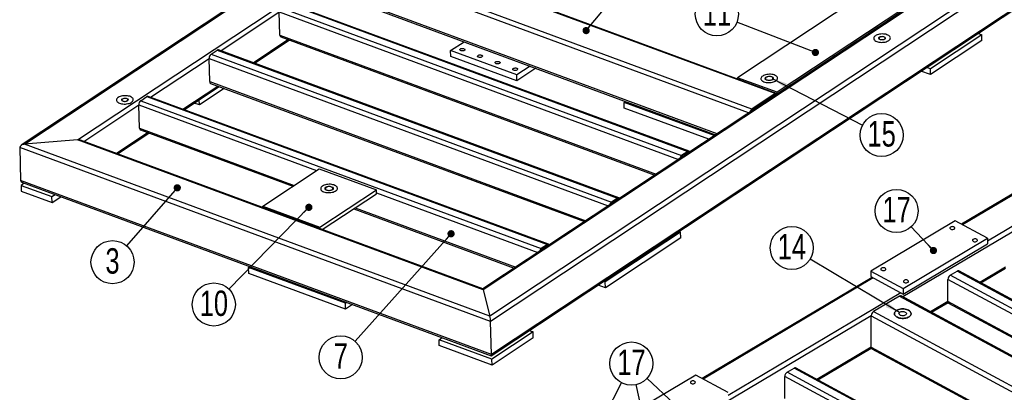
# Model space of a CAD drawing. Header units: millimetres. Extents: x 5 to 589, y 5 to 415.
# Tile 16 of 18: x 376 to 512, y 283 to 334. Entities that reach past the tile are written whole.
import ezdxf

# ---------------------------------------------------------------- set-up
doc = ezdxf.new("R2010")
doc.units = ezdxf.units.MM
doc.layers.add('NOTES', color=6, linetype='Continuous')
doc.layers.add('TRAIT-FINS', color=9, linetype='Continuous')
doc.layers.add('TRAIT-FORT', color=4, linetype='Continuous', lineweight=25)
doc.styles.add('SLDTEXTSTYLE0', font='TXT', dxfattribs={"width": 0.75})
doc.dimstyles.new('SLDDIMSTYLE7', dxfattribs={"dimtxt": 0.18, "dimasz": 1, "dimexe": 0, "dimexo": 0.0625, "dimgap": 0, "dimtad": 0, "dimtih": 1, "dimtoh": 1, "dimdec": 0, "dimrnd": 1e-09, "dimzin": 0, "dimdsep": 46, "dimtxsty": 'Standard', "dimblk1": 'DOT', "dimblk2": 'DOT', "dimsah": 1, "dimcen": 0.09, "dimadec": 0, "dimazin": 0, "dimtfac": 1, "dimtdec": 0, "dimtofl": 0, "dimtmove": 0, "dimatfit": 3, "dimldrblk": 'DOT', "dimfxl": 1, "dimfrac": 2, "dimtolj": 1, "dimtzin": 0, "dimarcsym": 0})
doc.dimstyles.new('SLDDIMSTYLE8', dxfattribs={"dimtxt": 0.18, "dimasz": 2, "dimexe": 0, "dimexo": 0.0625, "dimgap": 0, "dimtad": 0, "dimtih": 1, "dimtoh": 1, "dimdec": 0, "dimrnd": 1e-09, "dimzin": 0, "dimdsep": 46, "dimtxsty": 'Standard', "dimsah": 1, "dimcen": 0.09, "dimadec": 0, "dimazin": 0, "dimtfac": 2, "dimtdec": 0, "dimtofl": 0, "dimtmove": 0, "dimatfit": 3, "dimfxl": 1, "dimfrac": 2, "dimtolj": 1, "dimtzin": 0, "dimarcsym": 0})

# ---------------------------------------------------------------- blocks, each defined once
blk = doc.blocks.new('SW_NOTE_10')
at = {"layer": 'NOTES', "color": 0}
blk.add_circle((-1.95, -2.24), 2.97, dxfattribs=at)
at = {"layer": 'NOTES', "color": 0, "insert": (-1.95, -0.32), "char_height": 3.5, "attachment_point": 2, "style": 'SLDTEXTSTYLE0'}
blk.add_mtext('3', dxfattribs=at)
blk = doc.blocks.new('_DOT')
at = {"color": 0, "linetype": 'ByBlock', "lineweight": -2}
blk.add_line((-0.5, 0), (-1, 0), dxfattribs=at)
at = {"color": 0, "linetype": 'ByBlock', "const_width": 0.5}
blk.add_lwpolyline([(-0.25, 0, 1), (0.25, 0, 1)], format="xyb", close=True, dxfattribs=at)
blk = doc.blocks.new('SW_NOTE_12')
at = {"layer": 'NOTES', "color": 0}
blk.add_circle((-1.98, -2.22), 2.97, dxfattribs=at)
at = {"layer": 'NOTES', "color": 0, "insert": (-1.98, -0.29), "char_height": 3.5, "attachment_point": 2, "style": 'SLDTEXTSTYLE0'}
blk.add_mtext('7', dxfattribs=at)
blk = doc.blocks.new('SW_NOTE_13')
at = {"layer": 'NOTES', "color": 0}
blk.add_circle((-2.77, 1.07), 2.97, dxfattribs=at)
at = {"layer": 'NOTES', "color": 0, "insert": (-2.76, 3), "char_height": 3.5, "attachment_point": 2, "style": 'SLDTEXTSTYLE0'}
blk.add_mtext('11', dxfattribs=at)
blk = doc.blocks.new('SW_NOTE_14')
at = {"layer": 'NOTES', "color": 0}
blk.add_circle((-2.08, -2.12), 2.97, dxfattribs=at)
at = {"layer": 'NOTES', "color": 0, "insert": (-2.07, -0.2), "char_height": 3.5, "attachment_point": 2, "style": 'SLDTEXTSTYLE0'}
blk.add_mtext('10', dxfattribs=at)
blk = doc.blocks.new('SW_NOTE_17')
at = {"layer": 'NOTES', "color": 0}
blk.add_circle((2.64, -1.36), 2.97, dxfattribs=at)
at = {"layer": 'NOTES', "color": 0, "insert": (2.65, 0.56), "char_height": 3.5, "attachment_point": 2, "style": 'SLDTEXTSTYLE0'}
blk.add_mtext('15', dxfattribs=at)
blk = doc.blocks.new('SW_NOTE_28')
at = {"layer": 'NOTES', "color": 0}
blk.add_circle((-2.03, 2.17), 2.97, dxfattribs=at)
at = {"layer": 'NOTES', "color": 0, "insert": (-2.02, 4.1), "char_height": 3.5, "attachment_point": 2, "style": 'SLDTEXTSTYLE0'}
blk.add_mtext('17', dxfattribs=at)
blk = doc.blocks.new('SW_NOTE_29')
at = {"layer": 'NOTES', "color": 0}
blk.add_circle((-2.16, 2.04), 2.97, dxfattribs=at)
at = {"layer": 'NOTES', "color": 0, "insert": (-2.15, 3.96), "char_height": 3.5, "attachment_point": 2, "style": 'SLDTEXTSTYLE0'}
blk.add_mtext('17', dxfattribs=at)
blk = doc.blocks.new('SW_NOTE_37')
at = {"layer": 'NOTES', "color": 0}
blk.add_circle((-2.55, 1.53), 2.97, dxfattribs=at)
at = {"layer": 'NOTES', "color": 0, "insert": (-2.54, 3.45), "char_height": 3.5, "attachment_point": 2, "style": 'SLDTEXTSTYLE0'}
blk.add_mtext('14', dxfattribs=at)

msp = doc.modelspace()

# ---------------------------------------------------------------- linework, layer by layer
at = {"layer": 'TRAIT-FINS', "lineweight": 18, "flags": 128}
for points in [[(495.01, 331.54), (495.13, 331.47), (495.19, 331.38), (495.18, 331.29), (495.09, 331.2), (494.95, 331.13), (494.77, 331.1), (494.58, 331.1), (494.41, 331.14), (494.28, 331.21), (494.22, 331.3), (494.24, 331.4), (494.32, 331.48), (494.47, 331.55), (494.65, 331.58), (494.84, 331.58), (495.01, 331.54)], [(479.53, 326.04), (479.69, 325.96), (479.76, 325.85), (479.74, 325.73), (479.64, 325.62), (479.46, 325.54), (479.23, 325.49), (478.99, 325.5), (478.78, 325.55), (478.62, 325.63), (478.55, 325.75), (478.57, 325.87), (478.67, 325.97), (478.85, 326.06), (479.08, 326.1), (479.32, 326.09), (479.53, 326.04)], [(390.58, 323.04), (390.71, 322.97), (390.77, 322.88), (390.75, 322.79), (390.67, 322.7), (390.52, 322.64), (390.34, 322.6), (390.15, 322.61), (389.98, 322.65), (389.86, 322.72), (389.8, 322.8), (389.81, 322.9), (389.9, 322.99), (390.04, 323.05), (390.22, 323.09), (390.41, 323.08), (390.58, 323.04)], [(418.82, 310.88), (418.98, 310.8), (419.05, 310.68), (419.04, 310.56), (418.93, 310.46), (418.75, 310.38), (418.52, 310.33), (418.29, 310.34), (418.07, 310.39), (417.92, 310.47), (417.84, 310.58), (417.86, 310.7), (417.97, 310.81), (418.15, 310.89), (418.37, 310.94), (418.61, 310.93), (418.82, 310.88)]]:
    msp.add_lwpolyline(points, dxfattribs=at)
at = {"layer": 'TRAIT-FORT', "lineweight": 25}
for p, q in [((511.37, 406.17), (375.98, 316.58)), ((376.42, 316.73), (511.42, 406.06)), ((383.76, 317.33), (512.33, 402.41)), ((567.85, 381.62), (439.66, 296.8)), ((568.29, 381.76), (439.71, 296.68)), ((575.63, 382.37), (440.62, 293.04)), ((576.28, 382.02), (440.72, 292.31)), ((440.82, 287.59), (576.2, 377.18)), ((576.4, 377.49), (440.84, 287.78)), ((479.97, 323.7), (424.75, 344.07)), ((480.14, 323.73), (424.92, 344.11)), ((476.31, 321.05), (421.26, 341.36)), ((476.76, 321.57), (421.53, 341.95)), ((471.96, 318.17), (421.38, 336.83)), ((492.27, 337.47), (474.79, 325.9)), ((411.85, 335.54), (467.07, 315.17)), ((412.7, 336.1), (467.92, 315.73)), ((468.09, 315.76), (412.87, 336.14)), ((421.5, 336.59), (471.76, 318.04)), ((497.73, 335.45), (480.25, 323.89)), ((403.5, 329.61), (411.58, 334.95)), ((411.66, 331.76), (411.58, 334.95)), ((411.58, 334.95), (466.63, 314.64)), ((411.66, 331.76), (463.56, 312.61)), ((411.79, 331.51), (463.36, 312.48)), ((508.46, 331.81), (501.38, 327.12)), ((507.94, 332.01), (508.46, 331.81)), ((508.48, 331.01), (508.46, 331.81)), ((407.98, 327.96), (412.78, 331.14)), ((408.15, 327.9), (412.96, 331.08)), ((435.21, 329.63), (437.06, 330.85)), ((508.48, 331.01), (501.4, 326.32)), ((402.17, 329.13), (403.02, 329.7)), ((402.17, 329.13), (457.39, 308.76)), ((403.02, 329.7), (458.24, 309.32)), ((458.41, 309.35), (403.19, 329.73)), ((435.23, 328.83), (435.21, 329.63)), ((444.32, 326.27), (435.21, 329.63)), ((444.34, 325.47), (435.23, 328.83)), ((393.82, 323.21), (401.89, 328.55)), ((401.98, 325.35), (401.89, 328.55)), ((401.89, 328.55), (456.94, 308.23)), ((446.16, 327.49), (444.32, 326.27)), ((501.38, 327.12), (500.85, 327.32)), ((444.34, 325.47), (444.32, 326.27)), ((446.95, 327.2), (444.34, 325.47)), ((501.4, 326.32), (500.08, 326.81)), ((501.4, 326.32), (501.38, 327.12)), ((398.29, 321.56), (403.1, 324.74)), ((398.47, 321.49), (403.27, 324.67)), ((401.98, 325.35), (453.87, 306.2)), ((402.1, 325.1), (453.68, 306.07)), ((474.8, 325.7), (474.79, 325.9)), ((480.25, 323.89), (474.79, 325.9)), ((392.48, 322.73), (393.33, 323.29)), ((393.33, 323.29), (448.56, 302.91)), ((448.73, 302.95), (393.5, 323.32)), ((403.98, 324.41), (400.56, 322.15)), ((479.97, 323.7), (476.76, 321.57)), ((479.97, 323.5), (476.76, 321.37)), ((479.95, 323.46), (479.92, 323.47)), ((480.26, 323.66), (480.25, 323.89)), ((384.61, 317.11), (392.21, 322.14)), ((392.29, 318.94), (392.21, 322.14)), ((392.21, 322.14), (416.7, 313.1)), ((392.48, 322.73), (447.71, 302.35)), ((400.56, 322.15), (399.85, 322.41)), ((400.56, 322.15), (400.54, 322.86)), ((459.14, 322.5), (459.33, 322.63)), ((471.57, 317.92), (459.14, 322.5)), ((459.16, 321.71), (459.14, 322.5)), ((470.81, 317.41), (459.16, 321.71)), ((389.08, 315.46), (393.42, 318.33)), ((389.26, 315.4), (393.59, 318.26)), ((392.29, 318.94), (413.62, 311.07)), ((392.42, 318.7), (413.43, 310.94)), ((383.76, 317.33), (376.42, 316.73)), ((440.62, 293.04), (376.42, 316.73)), ((439.71, 296.68), (383.76, 317.33)), ((439.66, 296.8), (384.14, 317.28)), ((375.78, 316.27), (375.9, 311.74)), ((440.72, 292.31), (375.78, 316.27)), ((467.92, 315.73), (467.07, 315.17)), ((467.93, 315.53), (467.08, 314.97)), ((467.88, 315.5), (467.9, 315.49)), ((409.29, 308.2), (417.08, 313.36)), ((417.08, 313.36), (424.97, 310.45)), ((440.84, 287.78), (375.9, 311.74)), ((376.41, 311.36), (375.98, 311.07)), ((375.98, 311.07), (380.23, 309.51)), ((375.98, 311.07), (376, 310.28)), ((376.17, 311.44), (440.81, 287.59)), ((516.48, 312.13), (505.66, 305.71)), ((516.62, 312.05), (505.8, 305.63)), ((376, 310.28), (380.25, 308.71)), ((380.23, 309.51), (380.65, 309.79)), ((417.18, 305.29), (424.97, 310.45)), ((417.51, 304.97), (424.98, 309.92)), ((424.98, 309.92), (424.97, 310.45)), ((424.98, 310.05), (447.26, 301.83)), ((521.08, 309.65), (497.6, 295.7)), ((520.41, 310.01), (509.26, 303.39)), ((380.25, 308.71), (380.23, 309.51)), ((380.25, 308.71), (381.44, 309.5)), ((458.24, 309.32), (457.39, 308.76)), ((458.25, 309.12), (457.4, 308.56)), ((458.2, 309.09), (458.22, 309.08)), ((409.29, 308.2), (417.18, 305.29)), ((409.29, 308), (409.29, 308.2)), ((421.85, 307.84), (443.99, 299.67)), ((422.04, 307.97), (444.19, 299.79)), ((504.8, 306.17), (493.15, 299.26)), ((509.26, 303.77), (504.8, 306.17)), ((417.18, 305.09), (417.18, 305.29)), ((466.92, 304.64), (456.53, 297.76)), ((466.7, 304.72), (466.92, 304.64)), ((466.94, 303.84), (466.92, 304.64)), ((448.56, 302.91), (447.71, 302.35)), ((466.94, 303.84), (456.55, 296.96)), ((497.61, 296.09), (509.26, 303.01)), ((497.62, 296.85), (509.26, 303.77)), ((509.26, 303.77), (509.26, 303.01)), ((448.56, 302.71), (447.71, 302.15)), ((448.51, 302.68), (448.54, 302.67)), ((407.35, 299.74), (407.54, 299.87)), ((420.7, 294.82), (407.35, 299.74)), ((407.37, 298.94), (407.35, 299.74)), ((420.72, 294.02), (407.37, 298.94)), ((493.15, 299.26), (493.15, 298.5)), ((493.15, 299.26), (497.62, 296.85)), ((504.12, 298.69), (505.07, 299.25)), ((554.94, 272.36), (505.07, 299.25)), ((555.07, 272.44), (505.29, 299.28)), ((511.73, 299.79), (508.21, 297.7)), ((508.35, 297.63), (511.76, 299.65)), ((456.53, 297.76), (456.31, 297.84)), ((456.55, 296.96), (456.53, 297.76)), ((493.34, 298.39), (469.88, 284.46)), ((493.48, 298.32), (470.02, 284.38)), ((493.15, 298.5), (497.61, 296.09)), ((503.79, 295.07), (503.8, 298.12)), ((553.33, 271.41), (503.8, 298.12)), ((553.99, 271.8), (504.12, 298.69)), ((439.71, 296.68), (440.62, 293.04)), ((456.55, 296.96), (455.54, 297.33)), ((497.28, 296.27), (473.48, 282.14)), ((497.62, 296.85), (497.61, 296.09)), ((420.89, 294.94), (420.7, 294.82)), ((420.72, 294.02), (420.7, 294.82)), ((497.14, 295.81), (493.54, 293.67)), ((497.14, 295.81), (547.93, 268.42)), ((548.14, 268.45), (497.35, 295.83)), ((503.79, 295.07), (501.4, 293.65)), ((501.54, 293.58), (503.82, 294.93)), ((550.64, 269.81), (503.79, 295.07)), ((503.89, 294.86), (550.5, 269.72)), ((421.68, 294.65), (420.72, 294.02)), ((493.54, 293.67), (544.33, 266.28)), ((440.84, 287.78), (440.72, 292.31)), ((493.22, 293.1), (451.35, 268.24)), ((493.2, 288.79), (493.22, 293.1)), ((493.22, 293.1), (543.87, 265.79)), ((446.58, 290.87), (440.91, 287.12)), ((446.06, 291.06), (446.58, 290.87)), ((446.6, 290.07), (446.58, 290.87)), ((433.63, 289.8), (434.06, 290.09)), ((440.91, 287.12), (433.63, 289.8)), ((433.65, 289), (433.63, 289.8)), ((446.6, 290.07), (440.94, 286.32)), ((440.94, 286.32), (433.65, 289)), ((493.2, 288.79), (485.72, 284.34)), ((485.86, 284.27), (493.23, 288.65)), ((493.2, 288.79), (540.05, 263.52)), ((493.3, 288.57), (539.91, 263.44)), ((440.94, 286.32), (440.91, 287.12)), ((481.62, 285.33), (482.58, 285.9)), ((531.49, 258.44), (481.62, 285.33)), ((532.44, 259.01), (482.58, 285.9)), ((532.57, 259.08), (482.79, 285.92)), ((469.01, 284.93), (457.37, 278.01)), ((473.48, 282.52), (469.01, 284.93)), ((481.29, 281.72), (481.3, 284.76)), ((530.84, 258.05), (481.3, 284.76))]:
    msp.add_line(p, q, dxfattribs=at)
at = {"layer": 'TRAIT-FORT', "lineweight": 25, "flags": 128}
for points in [[(493.8, 331.68), (493.7, 331.6), (493.63, 331.52), (493.58, 331.43), (493.56, 331.35), (493.56, 331.26), (493.59, 331.17), (493.65, 331.09), (493.73, 331.01), (493.84, 330.94), (493.97, 330.89), (494.11, 330.84), (494.27, 330.8), (494.43, 330.78), (494.61, 330.76), (494.79, 330.77), (494.96, 330.78), (495.13, 330.81), (495.29, 330.85), (495.43, 330.91), (495.56, 330.97), (495.67, 331.04), (495.76, 331.12), (495.82, 331.2), (495.85, 331.29), (495.86, 331.38), (495.84, 331.47), (495.8, 331.55), (495.73, 331.63), (495.63, 331.7), (495.52, 331.77), (495.38, 331.82), (495.23, 331.87), (495.07, 331.9), (494.9, 331.91), (494.72, 331.92), (494.54, 331.91), (494.37, 331.89), (494.21, 331.85), (494.05, 331.8), (493.92, 331.74), (493.8, 331.68)], [(493.8, 331.68), (493.7, 331.6), (493.63, 331.52), (493.58, 331.43), (493.56, 331.35), (493.56, 331.26), (493.59, 331.17), (493.65, 331.09), (493.73, 331.01), (493.84, 330.94), (493.97, 330.89), (494.11, 330.84), (494.27, 330.8), (494.43, 330.78), (494.61, 330.76), (494.79, 330.77), (494.96, 330.78), (495.13, 330.81), (495.29, 330.85), (495.43, 330.91), (495.56, 330.97), (495.67, 331.04), (495.76, 331.12), (495.82, 331.2), (495.85, 331.29), (495.86, 331.38), (495.84, 331.47), (495.8, 331.55), (495.73, 331.63), (495.63, 331.7), (495.52, 331.77), (495.38, 331.82), (495.23, 331.87), (495.07, 331.9), (494.9, 331.91), (494.72, 331.92), (494.54, 331.91), (494.37, 331.89), (494.21, 331.85), (494.05, 331.8), (493.92, 331.74), (493.8, 331.68)], [(494.38, 331.46), (494.33, 331.41), (494.3, 331.36), (494.3, 331.31), (494.33, 331.26), (494.38, 331.21), (494.46, 331.17), (494.55, 331.15), (494.65, 331.14), (494.76, 331.14), (494.86, 331.15), (494.96, 331.18), (495.03, 331.22), (495.09, 331.27), (495.12, 331.32), (495.12, 331.37), (495.09, 331.43), (495.04, 331.47), (494.96, 331.51), (494.87, 331.53), (494.77, 331.55), (494.66, 331.54), (494.55, 331.53), (494.46, 331.5), (494.38, 331.46)], [(437.1, 329.66), (437.03, 329.62), (436.95, 329.6), (436.85, 329.59), (436.75, 329.59), (436.66, 329.61), (436.58, 329.64), (436.52, 329.67), (436.49, 329.72), (436.49, 329.77), (436.51, 329.82), (436.56, 329.86), (436.63, 329.9), (436.72, 329.92), (436.81, 329.93), (436.91, 329.93), (437, 329.91), (437.08, 329.89), (437.14, 329.85), (437.17, 329.8), (437.18, 329.75), (437.15, 329.7), (437.1, 329.66)], [(439.53, 328.76), (439.46, 328.73), (439.37, 328.7), (439.28, 328.69), (439.18, 328.7), (439.09, 328.71), (439.01, 328.74), (438.95, 328.78), (438.92, 328.83), (438.91, 328.87), (438.94, 328.92), (438.99, 328.97), (439.06, 329), (439.14, 329.03), (439.24, 329.04), (439.34, 329.04), (439.43, 329.02), (439.51, 328.99), (439.57, 328.95), (439.6, 328.91), (439.6, 328.86), (439.58, 328.81), (439.53, 328.76)], [(441.96, 327.87), (441.89, 327.83), (441.8, 327.81), (441.7, 327.8), (441.61, 327.8), (441.51, 327.82), (441.44, 327.84), (441.38, 327.88), (441.35, 327.93), (441.34, 327.98), (441.36, 328.03), (441.41, 328.07), (441.48, 328.11), (441.57, 328.13), (441.67, 328.14), (441.77, 328.14), (441.86, 328.12), (441.94, 328.09), (441.99, 328.06), (442.03, 328.01), (442.03, 327.96), (442.01, 327.91), (441.96, 327.87)], [(444.39, 326.97), (444.32, 326.94), (444.23, 326.91), (444.13, 326.9), (444.03, 326.9), (443.94, 326.92), (443.86, 326.95), (443.81, 326.99), (443.77, 327.03), (443.77, 327.08), (443.79, 327.13), (443.84, 327.17), (443.91, 327.21), (444, 327.23), (444.1, 327.25), (444.19, 327.24), (444.29, 327.23), (444.36, 327.2), (444.42, 327.16), (444.45, 327.11), (444.46, 327.07), (444.44, 327.02), (444.39, 326.97)], [(478.25, 326.13), (478.15, 326.06), (478.07, 325.97), (478.03, 325.89), (478, 325.8), (478.01, 325.71), (478.04, 325.63), (478.1, 325.54), (478.18, 325.47), (478.29, 325.4), (478.41, 325.34), (478.56, 325.29), (478.71, 325.25), (478.88, 325.23), (479.06, 325.22), (479.23, 325.22), (479.41, 325.24), (479.58, 325.27), (479.73, 325.31), (479.88, 325.36), (480.01, 325.43), (480.12, 325.5), (480.2, 325.58), (480.26, 325.66), (480.3, 325.75), (480.31, 325.84), (480.29, 325.92), (480.24, 326.01), (480.17, 326.09), (480.08, 326.16), (479.96, 326.22), (479.83, 326.28), (479.68, 326.32), (479.51, 326.35), (479.34, 326.37), (479.17, 326.37), (478.99, 326.36), (478.82, 326.34), (478.65, 326.3), (478.5, 326.26), (478.36, 326.2), (478.25, 326.13)], [(478.25, 326.13), (478.15, 326.06), (478.07, 325.97), (478.03, 325.89), (478, 325.8), (478.01, 325.71), (478.04, 325.63), (478.1, 325.54), (478.18, 325.47), (478.29, 325.4), (478.41, 325.34), (478.56, 325.29), (478.71, 325.25), (478.88, 325.23), (479.06, 325.22), (479.23, 325.22), (479.41, 325.24), (479.58, 325.27), (479.73, 325.31), (479.88, 325.36), (480.01, 325.43), (480.12, 325.5), (480.2, 325.58), (480.26, 325.66), (480.3, 325.75), (480.31, 325.84), (480.29, 325.92), (480.24, 326.01), (480.17, 326.09), (480.08, 326.16), (479.96, 326.22), (479.83, 326.28), (479.68, 326.32), (479.51, 326.35), (479.34, 326.37), (479.17, 326.37), (478.99, 326.36), (478.82, 326.34), (478.65, 326.3), (478.5, 326.26), (478.36, 326.2), (478.25, 326.13)], [(478.75, 325.95), (478.68, 325.89), (478.65, 325.84), (478.64, 325.78), (478.66, 325.72), (478.7, 325.66), (478.77, 325.61), (478.86, 325.58), (478.97, 325.55), (479.08, 325.54), (479.2, 325.54), (479.32, 325.55), (479.43, 325.58), (479.52, 325.62), (479.6, 325.67), (479.65, 325.73), (479.67, 325.79), (479.67, 325.85), (479.64, 325.9), (479.58, 325.95), (479.5, 326), (479.4, 326.03), (479.29, 326.05), (479.17, 326.06), (479.05, 326.05), (478.93, 326.03), (478.83, 325.99), (478.75, 325.95)], [(389.37, 323.18), (389.27, 323.11), (389.2, 323.02), (389.15, 322.94), (389.13, 322.85), (389.13, 322.76), (389.17, 322.68), (389.22, 322.59), (389.31, 322.52), (389.41, 322.45), (389.54, 322.39), (389.68, 322.34), (389.84, 322.3), (390.01, 322.28), (390.18, 322.27), (390.36, 322.27), (390.53, 322.29), (390.7, 322.32), (390.86, 322.36), (391.01, 322.41), (391.13, 322.47), (391.24, 322.55), (391.33, 322.62), (391.39, 322.71), (391.43, 322.8), (391.43, 322.88), (391.42, 322.97), (391.37, 323.06), (391.3, 323.14), (391.21, 323.21), (391.09, 323.27), (390.95, 323.33), (390.8, 323.37), (390.64, 323.4), (390.47, 323.42), (390.29, 323.42), (390.12, 323.41), (389.94, 323.39), (389.78, 323.35), (389.63, 323.31), (389.49, 323.25), (389.37, 323.18)], [(389.37, 323.18), (389.27, 323.11), (389.2, 323.02), (389.15, 322.94), (389.13, 322.85), (389.13, 322.76), (389.17, 322.68), (389.22, 322.59), (389.31, 322.52), (389.41, 322.45), (389.54, 322.39), (389.68, 322.34), (389.84, 322.3), (390.01, 322.28), (390.18, 322.27), (390.36, 322.27), (390.53, 322.29), (390.7, 322.32), (390.86, 322.36), (391.01, 322.41), (391.13, 322.47), (391.24, 322.55), (391.33, 322.62), (391.39, 322.71), (391.43, 322.8), (391.43, 322.88), (391.42, 322.97), (391.37, 323.06), (391.3, 323.14), (391.21, 323.21), (391.09, 323.27), (390.95, 323.33), (390.8, 323.37), (390.64, 323.4), (390.47, 323.42), (390.29, 323.42), (390.12, 323.41), (389.94, 323.39), (389.78, 323.35), (389.63, 323.31), (389.49, 323.25), (389.37, 323.18)], [(389.96, 322.96), (389.9, 322.92), (389.87, 322.86), (389.87, 322.81), (389.9, 322.76), (389.95, 322.71), (390.03, 322.68), (390.12, 322.65), (390.22, 322.64), (390.33, 322.64), (390.44, 322.66), (390.53, 322.69), (390.61, 322.72), (390.66, 322.77), (390.69, 322.82), (390.69, 322.88), (390.66, 322.93), (390.61, 322.98), (390.53, 323.01), (390.44, 323.04), (390.34, 323.05), (390.23, 323.05), (390.13, 323.03), (390.03, 323), (389.96, 322.96)], [(417.54, 310.97), (417.44, 310.89), (417.37, 310.81), (417.32, 310.73), (417.3, 310.64), (417.3, 310.55), (417.33, 310.46), (417.39, 310.38), (417.47, 310.31), (417.58, 310.24), (417.7, 310.18), (417.85, 310.13), (418.01, 310.09), (418.17, 310.07), (418.35, 310.06), (418.52, 310.06), (418.7, 310.08), (418.87, 310.11), (419.03, 310.15), (419.17, 310.2), (419.3, 310.26), (419.41, 310.34), (419.5, 310.41), (419.56, 310.5), (419.59, 310.59), (419.6, 310.67), (419.58, 310.76), (419.54, 310.85), (419.47, 310.92), (419.37, 311), (419.26, 311.06), (419.12, 311.12), (418.97, 311.16), (418.81, 311.19), (418.63, 311.21), (418.46, 311.21), (418.28, 311.2), (418.11, 311.18), (417.95, 311.14), (417.79, 311.1), (417.66, 311.04), (417.54, 310.97)], [(417.54, 310.97), (417.44, 310.89), (417.37, 310.81), (417.32, 310.73), (417.3, 310.64), (417.3, 310.55), (417.33, 310.46), (417.39, 310.38), (417.47, 310.31), (417.58, 310.24), (417.7, 310.18), (417.85, 310.13), (418.01, 310.09), (418.17, 310.07), (418.35, 310.06), (418.52, 310.06), (418.7, 310.08), (418.87, 310.11), (419.03, 310.15), (419.17, 310.2), (419.3, 310.26), (419.41, 310.34), (419.5, 310.41), (419.56, 310.5), (419.59, 310.59), (419.6, 310.67), (419.58, 310.76), (419.54, 310.85), (419.47, 310.92), (419.37, 311), (419.26, 311.06), (419.12, 311.12), (418.97, 311.16), (418.81, 311.19), (418.63, 311.21), (418.46, 311.21), (418.28, 311.2), (418.11, 311.18), (417.95, 311.14), (417.79, 311.1), (417.66, 311.04), (417.54, 310.97)], [(418.04, 310.79), (417.98, 310.73), (417.94, 310.67), (417.93, 310.61), (417.95, 310.56), (417.99, 310.5), (418.06, 310.45), (418.15, 310.41), (418.26, 310.39), (418.38, 310.38), (418.5, 310.38), (418.61, 310.39), (418.72, 310.42), (418.82, 310.46), (418.89, 310.51), (418.94, 310.56), (418.96, 310.62), (418.96, 310.68), (418.93, 310.74), (418.87, 310.79), (418.79, 310.84), (418.69, 310.87), (418.58, 310.89), (418.46, 310.89), (418.34, 310.89), (418.22, 310.86), (418.12, 310.83), (418.04, 310.79)], [(504.16, 305.32), (504.1, 305.27), (504.07, 305.22), (504.06, 305.17), (504.09, 305.11), (504.14, 305.06), (504.21, 305.02), (504.3, 305), (504.39, 304.99), (504.49, 304.99), (504.58, 305.01), (504.66, 305.05), (504.72, 305.09), (504.75, 305.15), (504.75, 305.2), (504.73, 305.26), (504.68, 305.3), (504.61, 305.34), (504.52, 305.37), (504.42, 305.38), (504.33, 305.37), (504.23, 305.35), (504.16, 305.32)], [(507.28, 303.63), (507.23, 303.59), (507.19, 303.54), (507.19, 303.48), (507.21, 303.43), (507.26, 303.38), (507.33, 303.34), (507.42, 303.31), (507.52, 303.3), (507.62, 303.31), (507.71, 303.33), (507.78, 303.36), (507.84, 303.41), (507.87, 303.46), (507.88, 303.52), (507.85, 303.57), (507.81, 303.62), (507.73, 303.66), (507.65, 303.68), (507.55, 303.69), (507.45, 303.69), (507.36, 303.67), (507.28, 303.63)], [(494.63, 299.66), (494.57, 299.62), (494.54, 299.56), (494.54, 299.51), (494.56, 299.45), (494.61, 299.41), (494.68, 299.37), (494.77, 299.34), (494.86, 299.33), (494.96, 299.34), (495.05, 299.36), (495.13, 299.39), (495.19, 299.44), (495.22, 299.49), (495.22, 299.54), (495.2, 299.6), (495.15, 299.65), (495.08, 299.69), (494.99, 299.71), (494.9, 299.72), (494.8, 299.72), (494.71, 299.7), (494.63, 299.66)], [(497.75, 297.98), (497.7, 297.93), (497.67, 297.88), (497.66, 297.82), (497.68, 297.77), (497.73, 297.72), (497.81, 297.68), (497.89, 297.66), (497.99, 297.65), (498.09, 297.65), (498.18, 297.67), (498.26, 297.71), (498.31, 297.75), (498.35, 297.8), (498.35, 297.86), (498.33, 297.91), (498.28, 297.96), (498.21, 298), (498.12, 298.03), (498.02, 298.04), (497.92, 298.03), (497.83, 298.01), (497.75, 297.98)], [(498.36, 293.87), (498.22, 293.93), (498.07, 293.98), (497.9, 294.02), (497.73, 294.04), (497.55, 294.05), (497.38, 294.04), (497.21, 294.02), (497.04, 293.98), (496.89, 293.93), (496.76, 293.86), (496.64, 293.79), (496.55, 293.71), (496.47, 293.61), (496.43, 293.52), (496.41, 293.42), (496.42, 293.32), (496.45, 293.22), (496.51, 293.13), (496.6, 293.04), (496.71, 292.96), (496.84, 292.89), (496.98, 292.83), (497.14, 292.79), (497.31, 292.76), (497.48, 292.74), (497.66, 292.74), (497.83, 292.76), (498, 292.79), (498.16, 292.84), (498.3, 292.89), (498.43, 292.96), (498.54, 293.04), (498.62, 293.13), (498.68, 293.22), (498.71, 293.32), (498.72, 293.42), (498.69, 293.52), (498.65, 293.62), (498.57, 293.71), (498.48, 293.79), (498.36, 293.87)], [(498.36, 293.87), (498.48, 293.79), (498.57, 293.71), (498.65, 293.62), (498.69, 293.52), (498.72, 293.42), (498.71, 293.32), (498.68, 293.22), (498.62, 293.13), (498.54, 293.04), (498.43, 292.96), (498.3, 292.89), (498.16, 292.84), (498, 292.79), (497.83, 292.76), (497.66, 292.74), (497.48, 292.74), (497.31, 292.76), (497.14, 292.79), (496.98, 292.83), (496.84, 292.89), (496.71, 292.96), (496.6, 293.04), (496.51, 293.13), (496.45, 293.22), (496.42, 293.32), (496.41, 293.42), (496.43, 293.52), (496.47, 293.61), (496.55, 293.71), (496.64, 293.79), (496.76, 293.86), (496.89, 293.93), (497.04, 293.98), (497.21, 294.02), (497.38, 294.04), (497.55, 294.05), (497.73, 294.04), (497.9, 294.02), (498.07, 293.98), (498.22, 293.93), (498.36, 293.87)], [(497.92, 293.61), (498, 293.56), (498.05, 293.49), (498.08, 293.43), (498.08, 293.36), (498.05, 293.29), (498, 293.23), (497.92, 293.18), (497.82, 293.14), (497.71, 293.11), (497.59, 293.1), (497.47, 293.11), (497.36, 293.13), (497.25, 293.16), (497.16, 293.21), (497.1, 293.27), (497.06, 293.33), (497.04, 293.4), (497.06, 293.47), (497.1, 293.53), (497.17, 293.59), (497.25, 293.63), (497.36, 293.67), (497.47, 293.69), (497.59, 293.69), (497.71, 293.68), (497.82, 293.65), (497.92, 293.61)], [(468.37, 284.07), (468.32, 284.03), (468.28, 283.97), (468.28, 283.92), (468.3, 283.86), (468.35, 283.82), (468.42, 283.78), (468.51, 283.75), (468.61, 283.74), (468.71, 283.75), (468.8, 283.77), (468.88, 283.8), (468.93, 283.85), (468.96, 283.9), (468.97, 283.95), (468.95, 284.01), (468.9, 284.06), (468.82, 284.1), (468.74, 284.12), (468.64, 284.13), (468.54, 284.13), (468.45, 284.11), (468.37, 284.07)]]:
    msp.add_lwpolyline(points, dxfattribs=at)
at = {"layer": 'TRAIT-FORT', "lineweight": 25}
for centre, radius, start, end in [((411.91, 331.73), 0.253, 173.783, 239.6898), ((402.63, 328.56), 0.733, 128.8854, 181.2796), ((403.13, 329.55), 0.185, 73.0756, 129.0169), ((402.23, 325.32), 0.253, 173.783, 239.6898), ((393.45, 323.15), 0.185, 73.0756, 129.0169), ((480.08, 323.57), 0.167, 24.7228, 131.0031), ((480.04, 323.42), 0.103, 86.1162, 126.8785), ((392.94, 322.16), 0.733, 128.8854, 181.2796), ((477.18, 321.03), 0.689, 127.9468, 167.4058), ((476.91, 321.16), 0.262, 125.2487, 146.6846), ((392.55, 318.91), 0.253, 173.783, 239.6898), ((467.5, 314.62), 0.689, 127.9468, 167.4058), ((468.03, 315.6), 0.167, 24.7228, 131.0031), ((467.99, 315.45), 0.103, 86.1162, 126.8785), ((467.23, 314.75), 0.262, 125.2487, 146.6846), ((457.81, 308.21), 0.689, 127.9468, 167.4058), ((457.55, 308.34), 0.262, 125.2487, 146.6846), ((458.35, 309.2), 0.167, 24.7228, 131.0031), ((458.31, 309.04), 0.103, 86.1162, 126.8785), ((448.67, 302.79), 0.167, 24.7228, 131.0031), ((448.13, 301.81), 0.689, 127.9468, 167.4058), ((447.86, 301.94), 0.262, 125.2487, 146.6846), ((448.62, 302.63), 0.103, 86.1162, 126.8785), ((505.2, 299.08), 0.221, 67.0174, 126.4354), ((504.52, 298.09), 0.721, 123.817, 177.629), ((497.27, 295.63), 0.221, 67.0174, 126.4354), ((504.02, 295.05), 0.23, 173.0299, 235.6914), ((493.94, 293.07), 0.721, 123.817, 177.629), ((493.43, 288.76), 0.23, 173.0299, 235.6914), ((482.02, 284.73), 0.721, 123.817, 177.629), ((482.71, 285.72), 0.221, 67.0174, 126.4354)]:
    msp.add_arc(centre, radius, start, end, dxfattribs=at)
for centre, major_axis, ratio, start_param, end_param in [((376.43, 316.33), (0.646, 0.075), 0.613391, 1.51608, 3.086877), ((376.43, 316.33), (0.646, 0.075), 0.613391, 1.51608, 3.086877), ((383.77, 316.93), (0.646, 0.075), 0.613391, 0.88034, 1.51608), ((383.77, 316.93), (0.646, 0.075), 0.613391, 0.88034, 1.51608), ((376.55, 311.8), (0.646, 0.075), 0.613391, 3.086877, 4.021933), ((376.55, 311.8), (0.646, 0.075), 0.613391, 3.086877, 4.021933), ((439.72, 296.28), (-0.06, 0.513), 0.108088, 5.592729, 6.228469), ((440.64, 292.64), (-0.06, 0.513), 0.108088, 4.021933, 5.592729), ((440.76, 288.11), (-0.06, 0.513), 0.108088, 3.086877, 4.021933)]:
    msp.add_ellipse(centre, major_axis=major_axis, ratio=ratio, start_param=start_param, end_param=end_param, dxfattribs=at)

# ---------------------------------------------------------------- block references
at = {"layer": 'NOTES'}
for name, p in [('SW_NOTE_13', (474.7, 333.56)), ('SW_NOTE_17', (492.01, 319.35)), ('SW_NOTE_28', (498.74, 305.37)), ('SW_NOTE_37', (484.81, 300.91)), ('SW_NOTE_10', (390.53, 302.73)), ('SW_NOTE_14', (404.63, 296.78)), ('SW_NOTE_12', (422.03, 289.59)), ('SW_NOTE_29', (462.3, 284.48))]:
    msp.add_blockref(name, p, dxfattribs=at)

# ---------------------------------------------------------------- leaders
for points, dimstyle in [([(453.9, 332.39), (457.75, 336.98)], 'SLDDIMSTYLE7'), ([(485.52, 329.37), (474.7, 333.56)], 'SLDDIMSTYLE7'), ([(479.65, 325.74), (492.01, 319.35)], 'SLDDIMSTYLE8'), ([(397.51, 310.73), (390.53, 302.73)], 'SLDDIMSTYLE7'), ([(415.66, 308.04), (404.63, 296.78)], 'SLDDIMSTYLE7'), ([(435.27, 304.4), (422.03, 289.59)], 'SLDDIMSTYLE7'), ([(501.8, 302.09), (498.74, 305.37)], 'SLDDIMSTYLE7'), ([(497.12, 293.55), (484.81, 300.91)], 'SLDDIMSTYLE8'), ([(438.41, 244.14), (458.79, 283.88)], 'SLDDIMSTYLE7'), ([(466.02, 280.97), (462.3, 284.48)], 'SLDDIMSTYLE7'), ([(466.93, 255.9), (460.79, 283.62)], 'SLDDIMSTYLE7')]:
    msp.add_leader(points, dimstyle=dimstyle, dxfattribs=at)

doc.saveas('drawing.dxf')
